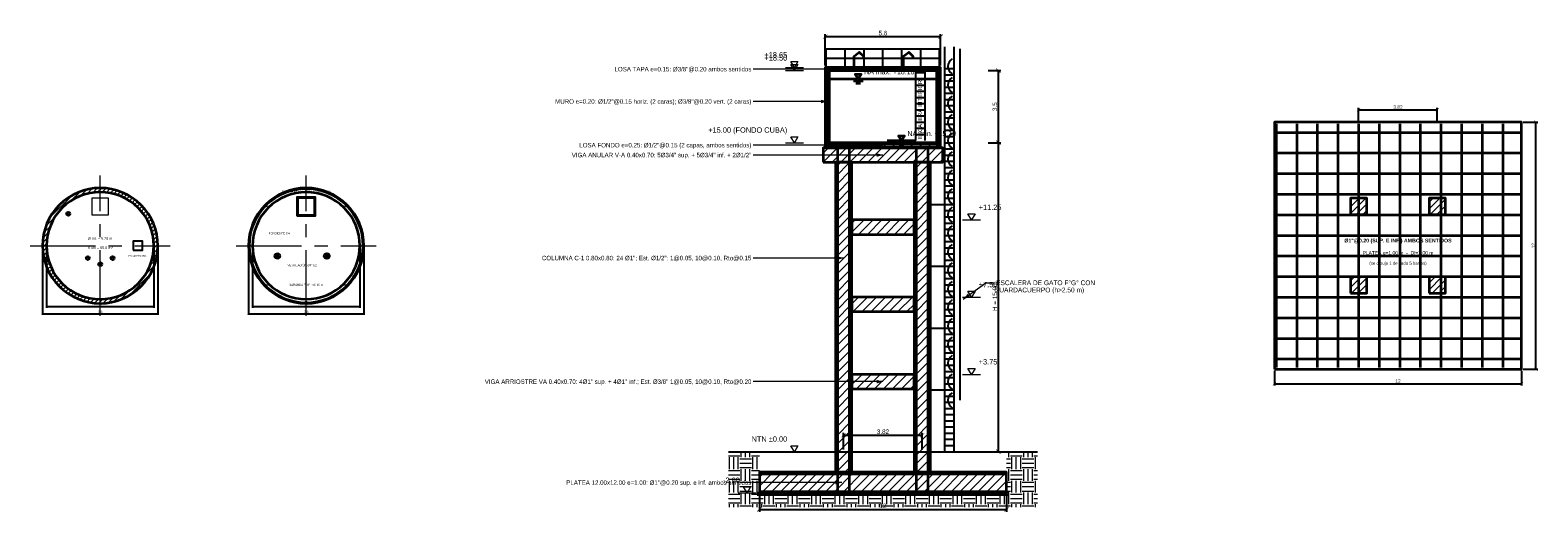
# Model space of a CAD drawing. Header units: metres. Extents: x 295850 to 310263, y 8095845 to 8104014.
# Tile 73 of 78: x 310059 to 310132, y 8099997 to 8100020. Entities that reach past the tile are written whole.
import ezdxf
from ezdxf.enums import TextEntityAlignment as Align

# ---------------------------------------------------------------- set-up
doc = ezdxf.new("R2010")
doc.units = ezdxf.units.M
doc.linetypes.add('CENTER', pattern=[5.08, 3.175, -0.635, 0.635, -0.635])
for name, color, linetype, lineweight in [('DET-ACERO', 1, 'Continuous', 35), ('DET-CONCRETO', 7, 'Continuous', 35), ('DET-COTAS', 3, 'Continuous', 13), ('DET-EJES', 1, 'CENTER', 13), ('DET-HATCH', 8, 'Continuous', 9), ('DET-LINEA', 7, 'Continuous', 25), ('DET-OCULTO', 8, 'Continuous', 18), ('DET-TERRENO', 32, 'Continuous', 25), ('DET-TUB', 5, 'Continuous', 35), ('DET-TXT', 7, 'Continuous', 18)]:
    doc.layers.add(name, color=color, linetype=linetype, lineweight=lineweight)
doc.styles.add('ARIAL', font='arial.ttf')
doc.styles.add('ARIAL-B', font='arialbd.ttf')
doc.dimstyles.new('COTA_100', dxfattribs={"dimscale": 0.1, "dimtxt": 2.2, "dimasz": 2, "dimexe": 1.2, "dimexo": 1, "dimgap": 0.6, "dimtad": 1, "dimdsep": 46, "dimtxsty": 'ARIAL', "dimblk": 'ARCHTICK', "dimcen": 2.5, "dimclrd": 3, "dimclre": 3, "dimclrt": 7, "dimazin": 3, "dimtfac": 1, "dimtmove": 0, "dimatfit": 3, "dimarcsym": 0})
doc.dimstyles.new('COTA_50', dxfattribs={"dimscale": 0.05, "dimtxt": 2.2, "dimasz": 2, "dimexe": 1.2, "dimexo": 1, "dimgap": 0.6, "dimtad": 1, "dimdsep": 46, "dimtxsty": 'ARIAL', "dimblk": 'ARCHTICK', "dimcen": 2.5, "dimclrd": 3, "dimclre": 3, "dimclrt": 7, "dimazin": 3, "dimtfac": 1, "dimtmove": 0, "dimatfit": 3, "dimarcsym": 0})
doc.dimstyles.new('COTA_75', dxfattribs={"dimscale": 0.075, "dimtxt": 2.2, "dimasz": 2, "dimexe": 1.2, "dimexo": 1, "dimgap": 0.6, "dimtad": 1, "dimdsep": 46, "dimtxsty": 'ARIAL', "dimblk": 'ARCHTICK', "dimcen": 2.5, "dimclrd": 3, "dimclre": 3, "dimclrt": 7, "dimazin": 3, "dimtfac": 1, "dimtmove": 0, "dimatfit": 3, "dimarcsym": 0})

# ---------------------------------------------------------------- blocks, each defined once
blk = doc.blocks.new('_ARCHTICK')
at = {"color": 0, "linetype": 'ByBlock', "const_width": 0.15}
blk.add_lwpolyline([(-0.5, -0.5), (0.5, 0.5)], dxfattribs=at)
blk = doc.blocks.new('DET_TANQUE_PLANTA_CUBA')
at = {"layer": 'DET-HATCH'}
h = blk.add_hatch(dxfattribs=at)
h.set_pattern_fill('ANSI31', scale=0.048503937)
h.paths.add_polyline_path([(310064.8, 8100010), (310064.787, 8100010.274), (310064.746, 8100010.546), (310064.679, 8100010.813), (310064.587, 8100011.072), (310064.469, 8100011.32), (310064.328, 8100011.556), (310064.164, 8100011.776), (310063.98, 8100011.98), (310063.776, 8100012.164), (310063.556, 8100012.328), (310063.32, 8100012.469), (310063.072, 8100012.587), (310062.813, 8100012.679), (310062.546, 8100012.746), (310062.274, 8100012.787), (310062, 8100012.8), (310061.726, 8100012.787), (310061.454, 8100012.746), (310061.187, 8100012.679), (310060.928, 8100012.587), (310060.68, 8100012.469), (310060.444, 8100012.328), (310060.224, 8100012.164), (310060.02, 8100011.98), (310059.836, 8100011.776), (310059.672, 8100011.556), (310059.531, 8100011.32), (310059.413, 8100011.072), (310059.321, 8100010.813), (310059.254, 8100010.546), (310059.213, 8100010.274), (310059.2, 8100010), (310059.213, 8100009.726), (310059.254, 8100009.454), (310059.321, 8100009.187), (310059.413, 8100008.928), (310059.531, 8100008.68), (310059.672, 8100008.444), (310059.836, 8100008.224), (310060.02, 8100008.02), (310060.224, 8100007.836), (310060.444, 8100007.672), (310060.68, 8100007.531), (310060.928, 8100007.413), (310061.187, 8100007.321), (310061.454, 8100007.254), (310061.726, 8100007.213), (310062, 8100007.2), (310062.274, 8100007.213), (310062.546, 8100007.254), (310062.813, 8100007.321), (310063.072, 8100007.413), (310063.32, 8100007.531), (310063.556, 8100007.672), (310063.776, 8100007.836), (310063.98, 8100008.02), (310064.164, 8100008.224), (310064.328, 8100008.444), (310064.469, 8100008.68), (310064.587, 8100008.928), (310064.679, 8100009.187), (310064.746, 8100009.454), (310064.787, 8100009.726)])
h.paths.add_polyline_path([(310064.6, 8100010), (310064.587, 8100010.255), (310064.55, 8100010.507), (310064.488, 8100010.755), (310064.402, 8100010.995), (310064.293, 8100011.226), (310064.162, 8100011.444), (310064.01, 8100011.649), (310063.838, 8100011.838), (310063.649, 8100012.01), (310063.444, 8100012.162), (310063.226, 8100012.293), (310062.995, 8100012.402), (310062.755, 8100012.488), (310062.507, 8100012.55), (310062.255, 8100012.587), (310062, 8100012.6), (310061.745, 8100012.587), (310061.493, 8100012.55), (310061.245, 8100012.488), (310061.005, 8100012.402), (310060.774, 8100012.293), (310060.556, 8100012.162), (310060.351, 8100012.01), (310060.162, 8100011.838), (310059.99, 8100011.649), (310059.838, 8100011.444), (310059.707, 8100011.226), (310059.598, 8100010.995), (310059.512, 8100010.755), (310059.45, 8100010.507), (310059.413, 8100010.255), (310059.4, 8100010), (310059.413, 8100009.745), (310059.45, 8100009.493), (310059.512, 8100009.245), (310059.598, 8100009.005), (310059.707, 8100008.774), (310059.838, 8100008.556), (310059.99, 8100008.351), (310060.162, 8100008.162), (310060.351, 8100007.99), (310060.556, 8100007.838), (310060.774, 8100007.707), (310061.005, 8100007.598), (310061.245, 8100007.512), (310061.493, 8100007.45), (310061.745, 8100007.413), (310062, 8100007.4), (310062.255, 8100007.413), (310062.507, 8100007.45), (310062.755, 8100007.512), (310062.995, 8100007.598), (310063.226, 8100007.707), (310063.444, 8100007.838), (310063.649, 8100007.99), (310063.838, 8100008.162), (310064.01, 8100008.351), (310064.162, 8100008.556), (310064.293, 8100008.774), (310064.402, 8100009.005), (310064.488, 8100009.245), (310064.55, 8100009.493), (310064.587, 8100009.745)], flags=16)
at = {"layer": 'DET-CONCRETO'}
for points in [[(310064.8, 8100010), (310064.787, 8100010.274), (310064.746, 8100010.546), (310064.679, 8100010.813), (310064.587, 8100011.072), (310064.469, 8100011.32), (310064.328, 8100011.556), (310064.164, 8100011.776), (310063.98, 8100011.98), (310063.776, 8100012.164), (310063.556, 8100012.328), (310063.32, 8100012.469), (310063.072, 8100012.587), (310062.813, 8100012.679), (310062.546, 8100012.746), (310062.274, 8100012.787), (310062, 8100012.8), (310061.726, 8100012.787), (310061.454, 8100012.746), (310061.187, 8100012.679), (310060.928, 8100012.587), (310060.68, 8100012.469), (310060.444, 8100012.328), (310060.224, 8100012.164), (310060.02, 8100011.98), (310059.836, 8100011.776), (310059.672, 8100011.556), (310059.531, 8100011.32), (310059.413, 8100011.072), (310059.321, 8100010.813), (310059.254, 8100010.546), (310059.213, 8100010.274), (310059.2, 8100010), (310059.213, 8100009.726), (310059.254, 8100009.454), (310059.321, 8100009.187), (310059.413, 8100008.928), (310059.531, 8100008.68), (310059.672, 8100008.444), (310059.836, 8100008.224), (310060.02, 8100008.02), (310060.224, 8100007.836), (310060.444, 8100007.672), (310060.68, 8100007.531), (310060.928, 8100007.413), (310061.187, 8100007.321), (310061.454, 8100007.254), (310061.726, 8100007.213), (310062, 8100007.2), (310062.274, 8100007.213), (310062.546, 8100007.254), (310062.813, 8100007.321), (310063.072, 8100007.413), (310063.32, 8100007.531), (310063.556, 8100007.672), (310063.776, 8100007.836), (310063.98, 8100008.02), (310064.164, 8100008.224), (310064.328, 8100008.444), (310064.469, 8100008.68), (310064.587, 8100008.928), (310064.679, 8100009.187), (310064.746, 8100009.454), (310064.787, 8100009.726)], [(310064.6, 8100010), (310064.587, 8100010.255), (310064.55, 8100010.507), (310064.488, 8100010.755), (310064.402, 8100010.995), (310064.293, 8100011.226), (310064.162, 8100011.444), (310064.01, 8100011.649), (310063.838, 8100011.838), (310063.649, 8100012.01), (310063.444, 8100012.162), (310063.226, 8100012.293), (310062.995, 8100012.402), (310062.755, 8100012.488), (310062.507, 8100012.55), (310062.255, 8100012.587), (310062, 8100012.6), (310061.745, 8100012.587), (310061.493, 8100012.55), (310061.245, 8100012.488), (310061.005, 8100012.402), (310060.774, 8100012.293), (310060.556, 8100012.162), (310060.351, 8100012.01), (310060.162, 8100011.838), (310059.99, 8100011.649), (310059.838, 8100011.444), (310059.707, 8100011.226), (310059.598, 8100010.995), (310059.512, 8100010.755), (310059.45, 8100010.507), (310059.413, 8100010.255), (310059.4, 8100010), (310059.413, 8100009.745), (310059.45, 8100009.493), (310059.512, 8100009.245), (310059.598, 8100009.005), (310059.707, 8100008.774), (310059.838, 8100008.556), (310059.99, 8100008.351), (310060.162, 8100008.162), (310060.351, 8100007.99), (310060.556, 8100007.838), (310060.774, 8100007.707), (310061.005, 8100007.598), (310061.245, 8100007.512), (310061.493, 8100007.45), (310061.745, 8100007.413), (310062, 8100007.4), (310062.255, 8100007.413), (310062.507, 8100007.45), (310062.755, 8100007.512), (310062.995, 8100007.598), (310063.226, 8100007.707), (310063.444, 8100007.838), (310063.649, 8100007.99), (310063.838, 8100008.162), (310064.01, 8100008.351), (310064.162, 8100008.556), (310064.293, 8100008.774), (310064.402, 8100009.005), (310064.488, 8100009.245), (310064.55, 8100009.493), (310064.587, 8100009.745)]]:
    blk.add_lwpolyline(points, close=True, dxfattribs=at)
at = {"layer": 'DET-EJES'}
for p, q in [((310062, 8100006.6), (310062, 8100013.4)), ((310058.6, 8100010), (310065.4, 8100010))]:
    blk.add_line(p, q, dxfattribs=at)
at = {"layer": 'DET-LINEA'}
blk.add_lwpolyline([(310063.6, 8100009.775), (310064.05, 8100009.775), (310064.05, 8100010.225), (310063.6, 8100010.225)], close=True, dxfattribs=at)
at = {"layer": 'DET-OCULTO'}
blk.add_lwpolyline([(310061.6, 8100011.5), (310062.4, 8100011.5), (310062.4, 8100012.3), (310061.6, 8100012.3)], close=True, dxfattribs=at)
at = {"layer": 'DET-TUB'}
for centre in [(310060.45, 8100011.55), (310061.4, 8100009.4), (310062, 8100009.1), (310062.6, 8100009.4)]:
    blk.add_circle(centre, 0.08, dxfattribs=at)
at = {"layer": 'DET-TXT', "style": 'ARIAL', "width": 0.9}
for s, p in [('V útil = 65.8 m³', (310062, 8100009.9)), ('Ø int. = 5.20 m', (310062, 8100010.35))]:
    blk.add_text(s, height=0.1305, dxfattribs=at).set_placement(p, align=Align.MIDDLE_CENTER)
blk.add_text('ESCALERA INT.', height=0.087, dxfattribs=at).set_placement((310063.82, 8100009.55), align=Align.TOP_CENTER)
at = {"layer": 'DET-COTAS'}
for base, p1, p2 in [((310059.2, 8100006.7), (310059.2, 8100010), (310064.8, 8100010)), ((310059.4, 8100007.05), (310059.4, 8100010), (310064.6, 8100010))]:
    blk.add_linear_dim(base=base, p1=p1, p2=p2, dimstyle='COTA_50', dxfattribs=at).render()
blk = doc.blocks.new('DET_TANQUE_PLANTA_TECHO')
at = {"layer": 'DET-CONCRETO'}
for points in [[(310074.8, 8100010), (310074.787, 8100010.274), (310074.746, 8100010.546), (310074.679, 8100010.813), (310074.587, 8100011.072), (310074.469, 8100011.32), (310074.328, 8100011.556), (310074.164, 8100011.776), (310073.98, 8100011.98), (310073.776, 8100012.164), (310073.556, 8100012.328), (310073.32, 8100012.469), (310073.072, 8100012.587), (310072.813, 8100012.679), (310072.546, 8100012.746), (310072.274, 8100012.787), (310072, 8100012.8), (310071.726, 8100012.787), (310071.454, 8100012.746), (310071.187, 8100012.679), (310070.928, 8100012.587), (310070.68, 8100012.469), (310070.444, 8100012.328), (310070.224, 8100012.164), (310070.02, 8100011.98), (310069.836, 8100011.776), (310069.672, 8100011.556), (310069.531, 8100011.32), (310069.413, 8100011.072), (310069.321, 8100010.813), (310069.254, 8100010.546), (310069.213, 8100010.274), (310069.2, 8100010), (310069.213, 8100009.726), (310069.254, 8100009.454), (310069.321, 8100009.187), (310069.413, 8100008.928), (310069.531, 8100008.68), (310069.672, 8100008.444), (310069.836, 8100008.224), (310070.02, 8100008.02), (310070.224, 8100007.836), (310070.444, 8100007.672), (310070.68, 8100007.531), (310070.928, 8100007.413), (310071.187, 8100007.321), (310071.454, 8100007.254), (310071.726, 8100007.213), (310072, 8100007.2), (310072.274, 8100007.213), (310072.546, 8100007.254), (310072.813, 8100007.321), (310073.072, 8100007.413), (310073.32, 8100007.531), (310073.556, 8100007.672), (310073.776, 8100007.836), (310073.98, 8100008.02), (310074.164, 8100008.224), (310074.328, 8100008.444), (310074.469, 8100008.68), (310074.587, 8100008.928), (310074.679, 8100009.187), (310074.746, 8100009.454), (310074.787, 8100009.726)], [(310074.6, 8100010), (310074.587, 8100010.255), (310074.55, 8100010.507), (310074.488, 8100010.755), (310074.402, 8100010.995), (310074.293, 8100011.226), (310074.162, 8100011.444), (310074.01, 8100011.649), (310073.838, 8100011.838), (310073.649, 8100012.01), (310073.444, 8100012.162), (310073.226, 8100012.293), (310072.995, 8100012.402), (310072.755, 8100012.488), (310072.507, 8100012.55), (310072.255, 8100012.587), (310072, 8100012.6), (310071.745, 8100012.587), (310071.493, 8100012.55), (310071.245, 8100012.488), (310071.005, 8100012.402), (310070.774, 8100012.293), (310070.556, 8100012.162), (310070.351, 8100012.01), (310070.162, 8100011.838), (310069.99, 8100011.649), (310069.838, 8100011.444), (310069.707, 8100011.226), (310069.598, 8100010.995), (310069.512, 8100010.755), (310069.45, 8100010.507), (310069.413, 8100010.255), (310069.4, 8100010), (310069.413, 8100009.745), (310069.45, 8100009.493), (310069.512, 8100009.245), (310069.598, 8100009.005), (310069.707, 8100008.774), (310069.838, 8100008.556), (310069.99, 8100008.351), (310070.162, 8100008.162), (310070.351, 8100007.99), (310070.556, 8100007.838), (310070.774, 8100007.707), (310071.005, 8100007.598), (310071.245, 8100007.512), (310071.493, 8100007.45), (310071.745, 8100007.413), (310072, 8100007.4), (310072.255, 8100007.413), (310072.507, 8100007.45), (310072.755, 8100007.512), (310072.995, 8100007.598), (310073.226, 8100007.707), (310073.444, 8100007.838), (310073.649, 8100007.99), (310073.838, 8100008.162), (310074.01, 8100008.351), (310074.162, 8100008.556), (310074.293, 8100008.774), (310074.402, 8100009.005), (310074.488, 8100009.245), (310074.55, 8100009.493), (310074.587, 8100009.745)]]:
    blk.add_lwpolyline(points, close=True, dxfattribs=at)
at = {"layer": 'DET-EJES'}
for p, q in [((310072, 8100006.6), (310072, 8100013.4)), ((310068.6, 8100010), (310075.4, 8100010))]:
    blk.add_line(p, q, dxfattribs=at)
at = {"layer": 'DET-LINEA'}
for points in [[(310074.75, 8100010), (310074.737, 8100010.27), (310074.697, 8100010.536), (310074.632, 8100010.798), (310074.541, 8100011.052), (310074.425, 8100011.296), (310074.287, 8100011.528), (310074.126, 8100011.745), (310073.945, 8100011.945), (310073.745, 8100012.126), (310073.528, 8100012.287), (310073.296, 8100012.425), (310073.052, 8100012.541), (310072.798, 8100012.632), (310072.536, 8100012.697), (310072.27, 8100012.737), (310072, 8100012.75), (310071.73, 8100012.737), (310071.464, 8100012.697), (310071.202, 8100012.632), (310070.948, 8100012.541), (310070.704, 8100012.425), (310070.472, 8100012.287), (310070.255, 8100012.126), (310070.055, 8100011.945), (310069.874, 8100011.745), (310069.713, 8100011.528), (310069.575, 8100011.296), (310069.459, 8100011.052), (310069.368, 8100010.798), (310069.303, 8100010.536), (310069.263, 8100010.27), (310069.25, 8100010), (310069.263, 8100009.73), (310069.303, 8100009.464), (310069.368, 8100009.202), (310069.459, 8100008.948), (310069.575, 8100008.704), (310069.713, 8100008.472), (310069.874, 8100008.255), (310070.055, 8100008.055), (310070.255, 8100007.874), (310070.472, 8100007.713), (310070.704, 8100007.575), (310070.948, 8100007.459), (310071.202, 8100007.368), (310071.464, 8100007.303), (310071.73, 8100007.263), (310072, 8100007.25), (310072.27, 8100007.263), (310072.536, 8100007.303), (310072.798, 8100007.368), (310073.052, 8100007.459), (310073.296, 8100007.575), (310073.528, 8100007.713), (310073.745, 8100007.874), (310073.945, 8100008.055), (310074.126, 8100008.255), (310074.287, 8100008.472), (310074.425, 8100008.704), (310074.541, 8100008.948), (310074.632, 8100009.202), (310074.697, 8100009.464), (310074.737, 8100009.73)], [(310071.55, 8100011.45), (310072.45, 8100011.45), (310072.45, 8100012.35), (310071.55, 8100012.35)], [(310071.6, 8100011.5), (310072.4, 8100011.5), (310072.4, 8100012.3), (310071.6, 8100012.3)]]:
    blk.add_lwpolyline(points, close=True, dxfattribs=at)
for centre in [(310072, 8100012.75), (310070.055, 8100011.945), (310073.945, 8100011.945), (310069.25, 8100010), (310074.75, 8100010), (310070.055, 8100008.055), (310073.945, 8100008.055), (310072, 8100007.25)]:
    blk.add_circle(centre, 0.03, dxfattribs=at)
at = {"layer": 'DET-TUB'}
for centre, radius in [((310070.6, 8100009.5), 0.12), ((310070.6, 8100009.5), 0.06), ((310073, 8100009.5), 0.12), ((310073, 8100009.5), 0.06)]:
    blk.add_circle(centre, radius, dxfattribs=at)
at = {"layer": 'DET-TXT', "style": 'ARIAL', "width": 0.9}
blk.add_text('TAPA SANITARIA METÁLICA 0.80x0.80', height=0.09425, dxfattribs=at).set_placement((310072, 8100012.55), align=Align.BOTTOM_CENTER)
for s, p in [('PENDIENTE 1%', (310070.7, 8100010.6)), ('VENTILACIÓN Ø4" (2)', (310071.8, 8100009.05)), ('BARANDA F°G° h=0.90 m', (310072, 8100008.1))]:
    blk.add_text(s, height=0.1015, dxfattribs=at).set_placement(p, align=Align.MIDDLE_CENTER)
at = {"layer": 'DET-COTAS'}
for base, p1, p2 in [((310069.2, 8100006.7), (310069.2, 8100010), (310074.8, 8100010)), ((310069.4, 8100007.05), (310069.4, 8100010), (310074.6, 8100010))]:
    blk.add_linear_dim(base=base, p1=p1, p2=p2, dimstyle='COTA_50', dxfattribs=at).render()
blk = doc.blocks.new('DET_TANQUE_ESTRUCTURA')
at = {"layer": 'DET-HATCH'}
h = blk.add_hatch(dxfattribs=at)
h.set_pattern_fill('ANSI31', scale=0.097007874)
h.paths.add_polyline_path([(310097.2, 8100018.5), (310102.8, 8100018.5), (310102.8, 8100018.65), (310097.2, 8100018.65)])
h = blk.add_hatch(dxfattribs=at)
h.set_pattern_fill('ANSI31', scale=0.097007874)
h.paths.add_polyline_path([(310097.2, 8100015), (310097.4, 8100015), (310097.4, 8100018.5), (310097.2, 8100018.5)])
h = blk.add_hatch(dxfattribs=at)
h.set_pattern_fill('ANSI31', scale=0.097007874)
h.paths.add_polyline_path([(310102.6, 8100015), (310102.8, 8100015), (310102.8, 8100018.5), (310102.6, 8100018.5)])
h = blk.add_hatch(dxfattribs=at)
h.set_pattern_fill('ANSI31', scale=0.097007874)
h.paths.add_polyline_path([(310097.2, 8100014.75), (310102.8, 8100014.75), (310102.8, 8100015), (310097.2, 8100015)])
h = blk.add_hatch(dxfattribs=at)
h.set_pattern_fill('ANSI31', scale=0.097007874)
h.paths.add_polyline_path([(310097.1, 8100014.05), (310102.9, 8100014.05), (310102.9, 8100014.75), (310097.1, 8100014.75)])
h = blk.add_hatch(dxfattribs=at)
h.set_pattern_fill('ANSI31', scale=0.097007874)
h.paths.add_polyline_path([(310097.69, 8099999), (310098.49, 8099999), (310098.49, 8100014.05), (310097.69, 8100014.05)])
h = blk.add_hatch(dxfattribs=at)
h.set_pattern_fill('ANSI31', scale=0.097007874)
h.paths.add_polyline_path([(310101.51, 8099999), (310102.31, 8099999), (310102.31, 8100014.05), (310101.51, 8100014.05)])
h = blk.add_hatch(dxfattribs=at)
h.set_pattern_fill('ANSI31', scale=0.097007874)
h.paths.add_polyline_path([(310098.49, 8100010.55), (310101.51, 8100010.55), (310101.51, 8100011.25), (310098.49, 8100011.25)])
h = blk.add_hatch(dxfattribs=at)
h.set_pattern_fill('ANSI31', scale=0.097007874)
h.paths.add_polyline_path([(310098.49, 8100006.8), (310101.51, 8100006.8), (310101.51, 8100007.5), (310098.49, 8100007.5)])
h = blk.add_hatch(dxfattribs=at)
h.set_pattern_fill('ANSI31', scale=0.097007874)
h.paths.add_polyline_path([(310098.49, 8100003.05), (310101.51, 8100003.05), (310101.51, 8100003.75), (310098.49, 8100003.75)])
h = blk.add_hatch(dxfattribs=at)
h.set_pattern_fill('EARTH', scale=0.09)
h.paths.add_polyline_path([(310092.5, 8100000), (310094, 8100000), (310094, 8099997.9), (310106, 8099997.9), (310106, 8100000), (310107.5, 8100000), (310107.5, 8099997.3), (310092.5, 8099997.3)])
h = blk.add_hatch(dxfattribs=at)
h.set_pattern_fill('ANSI31', scale=0.097007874)
h.paths.add_polyline_path([(310094, 8099998), (310106, 8099998), (310106, 8099999), (310094, 8099999)])
at = {"layer": 'DET-TXT'}
h = blk.add_hatch(color=256, dxfattribs=at)
h.dxf.hatch_style = 1
h.paths.add_polyline_path([(310100, 8100018.57), (310099.687, 8100018.658), (310099.687, 8100018.482)])
h = blk.add_hatch(color=256, dxfattribs=at)
h.dxf.hatch_style = 1
h.paths.add_polyline_path([(310097.3, 8100017), (310096.987, 8100017.088), (310096.987, 8100016.912)])
h = blk.add_hatch(color=256, dxfattribs=at)
h.dxf.hatch_style = 1
h.paths.add_polyline_path([(310100, 8100014.88), (310099.687, 8100014.968), (310099.687, 8100014.792)])
h = blk.add_hatch(color=256, dxfattribs=at)
h.dxf.hatch_style = 1
h.paths.add_polyline_path([(310100, 8100014.4), (310099.687, 8100014.488), (310099.687, 8100014.312)])
h = blk.add_hatch(color=256, dxfattribs=at)
h.dxf.hatch_style = 1
h.paths.add_polyline_path([(310098.09, 8100009.4), (310097.777, 8100009.488), (310097.777, 8100009.312)])
h = blk.add_hatch(color=256, dxfattribs=at)
h.dxf.hatch_style = 1
h.paths.add_polyline_path([(310103.9, 8100007.4), (310104.225, 8100007.521), (310104.115, 8100007.672)])
h = blk.add_hatch(color=256, dxfattribs=at)
h.dxf.hatch_style = 1
h.paths.add_polyline_path([(310100, 8100003.4), (310099.687, 8100003.488), (310099.687, 8100003.312)])
h = blk.add_hatch(color=256, dxfattribs=at)
h.dxf.hatch_style = 1
h.paths.add_polyline_path([(310098, 8099998.5), (310097.687, 8099998.588), (310097.687, 8099998.412)])
at = {"layer": 'DET-ACERO'}
for p, q in [((310097.25, 8100014.8), (310097.25, 8100018.61)), ((310097.35, 8100014.8), (310097.35, 8100018.61)), ((310102.65, 8100014.8), (310102.65, 8100018.61)), ((310102.75, 8100014.8), (310102.75, 8100018.61)), ((310097.25, 8100018.54), (310102.75, 8100018.54)), ((310097.25, 8100014.95), (310102.75, 8100014.95)), ((310097.25, 8100014.8), (310102.75, 8100014.8)), ((310097.81, 8099998.08), (310097.81, 8100014.7)), ((310098.37, 8099998.08), (310098.37, 8100014.7)), ((310101.63, 8099998.08), (310101.63, 8100014.7)), ((310102.19, 8099998.08), (310102.19, 8100014.7)), ((310094.08, 8099998.925), (310105.92, 8099998.925)), ((310094.08, 8099998.075), (310105.92, 8099998.075))]:
    blk.add_line(p, q, dxfattribs=at)
at = {"layer": 'DET-CONCRETO'}
for points in [[(310097.2, 8100018.5), (310102.8, 8100018.5), (310102.8, 8100018.65), (310097.2, 8100018.65)], [(310097.2, 8100015), (310097.4, 8100015), (310097.4, 8100018.5), (310097.2, 8100018.5)], [(310102.6, 8100015), (310102.8, 8100015), (310102.8, 8100018.5), (310102.6, 8100018.5)], [(310097.2, 8100014.75), (310102.8, 8100014.75), (310102.8, 8100015), (310097.2, 8100015)], [(310097.1, 8100014.05), (310102.9, 8100014.05), (310102.9, 8100014.75), (310097.1, 8100014.75)], [(310097.69, 8099999), (310098.49, 8099999), (310098.49, 8100014.05), (310097.69, 8100014.05)], [(310101.51, 8099999), (310102.31, 8099999), (310102.31, 8100014.05), (310101.51, 8100014.05)], [(310098.49, 8100010.55), (310101.51, 8100010.55), (310101.51, 8100011.25), (310098.49, 8100011.25)], [(310098.49, 8100006.8), (310101.51, 8100006.8), (310101.51, 8100007.5), (310098.49, 8100007.5)], [(310098.49, 8100003.05), (310101.51, 8100003.05), (310101.51, 8100003.75), (310098.49, 8100003.75)], [(310094, 8099998), (310106, 8099998), (310106, 8099999), (310094, 8099999)]]:
    blk.add_lwpolyline(points, close=True, dxfattribs=at)
at = {"layer": 'DET-COTAS'}
for p, q in [((310095.265, 8100018.65), (310096.135, 8100018.65)), ((310095.265, 8100018.5), (310096.135, 8100018.5)), ((310095.265, 8100015), (310096.135, 8100015)), ((310103.865, 8100011.25), (310104.735, 8100011.25)), ((310103.865, 8100007.5), (310104.735, 8100007.5)), ((310103.865, 8100003.75), (310104.735, 8100003.75)), ((310095.265, 8100000), (310096.135, 8100000)), ((310092.965, 8099998), (310093.835, 8099998))]:
    blk.add_line(p, q, dxfattribs=at)
for points in [[(310095.7, 8100018.65), (310095.526, 8100018.94), (310095.874, 8100018.94), (310095.7, 8100018.65)], [(310095.7, 8100018.5), (310095.526, 8100018.79), (310095.874, 8100018.79), (310095.7, 8100018.5)], [(310095.7, 8100015), (310095.526, 8100015.29), (310095.874, 8100015.29), (310095.7, 8100015)], [(310104.3, 8100011.25), (310104.126, 8100011.54), (310104.474, 8100011.54), (310104.3, 8100011.25)], [(310104.3, 8100007.5), (310104.126, 8100007.79), (310104.474, 8100007.79), (310104.3, 8100007.5)], [(310104.3, 8100003.75), (310104.126, 8100004.04), (310104.474, 8100004.04), (310104.3, 8100003.75)], [(310095.7, 8100000), (310095.526, 8100000.29), (310095.874, 8100000.29), (310095.7, 8100000)], [(310093.4, 8099998), (310093.226, 8099998.29), (310093.574, 8099998.29), (310093.4, 8099998)]]:
    blk.add_lwpolyline(points, dxfattribs=at)
at = {"layer": 'DET-LINEA'}
for p, q in [((310097.25, 8100018.65), (310097.25, 8100019.55)), ((310097.25, 8100019.55), (310102.75, 8100019.55)), ((310098.167, 8100018.65), (310098.167, 8100019.55)), ((310099.083, 8100018.65), (310099.083, 8100019.55)), ((310100, 8100018.65), (310100, 8100019.55)), ((310100.917, 8100018.65), (310100.917, 8100019.55)), ((310101.833, 8100018.65), (310101.833, 8100019.55)), ((310102.75, 8100018.65), (310102.75, 8100019.55)), ((310103, 8100000), (310103, 8100019.65)), ((310103.45, 8100000), (310103.45, 8100019.65)), ((310103.75, 8100002.5), (310103.75, 8100019.55)), ((310097.25, 8100019.1), (310102.75, 8100019.1)), ((310103, 8100018.6), (310103.45, 8100018.6)), ((310101.6, 8100015.1), (310101.6, 8100018.45)), ((310101.6, 8100018.4), (310102.05, 8100018.4)), ((310101.6, 8100018.1), (310102.05, 8100018.1)), ((310102.05, 8100015.1), (310102.05, 8100018.45)), ((310103, 8100018.3), (310103.45, 8100018.3)), ((310103, 8100018), (310103.45, 8100018)), ((310101.6, 8100017.8), (310102.05, 8100017.8)), ((310101.6, 8100017.5), (310102.05, 8100017.5)), ((310101.6, 8100017.2), (310102.05, 8100017.2)), ((310103, 8100017.7), (310103.45, 8100017.7)), ((310103, 8100017.4), (310103.45, 8100017.4)), ((310103, 8100017.1), (310103.45, 8100017.1)), ((310101.6, 8100016.9), (310102.05, 8100016.9)), ((310101.6, 8100016.6), (310102.05, 8100016.6)), ((310103, 8100016.8), (310103.45, 8100016.8)), ((310103, 8100016.5), (310103.45, 8100016.5)), ((310101.6, 8100016.3), (310102.05, 8100016.3)), ((310101.6, 8100016), (310102.05, 8100016)), ((310101.6, 8100015.7), (310102.05, 8100015.7)), ((310103, 8100016.2), (310103.45, 8100016.2)), ((310103, 8100015.9), (310103.45, 8100015.9)), ((310101.6, 8100015.4), (310102.05, 8100015.4)), ((310103, 8100015.6), (310103.45, 8100015.6)), ((310103, 8100015.3), (310103.45, 8100015.3)), ((310103, 8100015), (310103.45, 8100015)), ((310103, 8100014.7), (310103.45, 8100014.7)), ((310103, 8100014.4), (310103.45, 8100014.4)), ((310103, 8100014.1), (310103.45, 8100014.1)), ((310103, 8100013.8), (310103.45, 8100013.8)), ((310103, 8100013.5), (310103.45, 8100013.5)), ((310103, 8100013.2), (310103.45, 8100013.2)), ((310103, 8100012.9), (310103.45, 8100012.9)), ((310102.31, 8100012), (310103, 8100012)), ((310103, 8100012.6), (310103.45, 8100012.6)), ((310103, 8100012.3), (310103.45, 8100012.3)), ((310103, 8100012), (310103.45, 8100012)), ((310103, 8100011.7), (310103.45, 8100011.7)), ((310103, 8100011.4), (310103.45, 8100011.4)), ((310103, 8100011.1), (310103.45, 8100011.1)), ((310103, 8100010.8), (310103.45, 8100010.8)), ((310103, 8100010.5), (310103.45, 8100010.5)), ((310103, 8100010.2), (310103.45, 8100010.2)), ((310103, 8100009.9), (310103.45, 8100009.9)), ((310103, 8100009.6), (310103.45, 8100009.6)), ((310103, 8100009.3), (310103.45, 8100009.3)), ((310102.31, 8100009), (310103, 8100009)), ((310103, 8100009), (310103.45, 8100009)), ((310103, 8100008.7), (310103.45, 8100008.7)), ((310103, 8100008.4), (310103.45, 8100008.4)), ((310103, 8100008.1), (310103.45, 8100008.1)), ((310103, 8100007.8), (310103.45, 8100007.8)), ((310103, 8100007.5), (310103.45, 8100007.5)), ((310103, 8100007.2), (310103.45, 8100007.2)), ((310103, 8100006.9), (310103.45, 8100006.9)), ((310103, 8100006.6), (310103.45, 8100006.6)), ((310103, 8100006.3), (310103.45, 8100006.3)), ((310102.31, 8100006), (310103, 8100006)), ((310103, 8100006), (310103.45, 8100006)), ((310103, 8100005.7), (310103.45, 8100005.7)), ((310103, 8100005.4), (310103.45, 8100005.4)), ((310103, 8100005.1), (310103.45, 8100005.1)), ((310103, 8100004.8), (310103.45, 8100004.8)), ((310103, 8100004.5), (310103.45, 8100004.5)), ((310103, 8100004.2), (310103.45, 8100004.2)), ((310103, 8100003.9), (310103.45, 8100003.9)), ((310103, 8100003.6), (310103.45, 8100003.6)), ((310103, 8100003.3), (310103.45, 8100003.3)), ((310102.31, 8100003), (310103, 8100003)), ((310103, 8100003), (310103.45, 8100003)), ((310103, 8100002.7), (310103.45, 8100002.7)), ((310103, 8100002.4), (310103.45, 8100002.4)), ((310103, 8100002.1), (310103.45, 8100002.1)), ((310103, 8100001.8), (310103.45, 8100001.8)), ((310103, 8100001.5), (310103.45, 8100001.5)), ((310103, 8100001.2), (310103.45, 8100001.2)), ((310103, 8100000.9), (310103.45, 8100000.9)), ((310103, 8100000.6), (310103.45, 8100000.6)), ((310103, 8100000.3), (310103.45, 8100000.3))]:
    blk.add_line(p, q, dxfattribs=at)
blk.add_lwpolyline([(310099.6, 8100018.5), (310099.6, 8100018.65), (310100.4, 8100018.65), (310100.4, 8100018.5)], dxfattribs=at)
blk.add_lwpolyline([(310093.9, 8099997.9), (310106.1, 8099997.9), (310106.1, 8099998), (310093.9, 8099998)], close=True, dxfattribs=at)
for centre in [(310103.575, 8100018.7), (310103.575, 8100017.8), (310103.575, 8100016.9), (310103.575, 8100016), (310103.575, 8100015.1), (310103.575, 8100014.2), (310103.575, 8100013.3), (310103.575, 8100012.4), (310103.575, 8100011.5), (310103.575, 8100010.6), (310103.575, 8100009.7), (310103.575, 8100008.8), (310103.575, 8100007.9), (310103.575, 8100007), (310103.575, 8100006.1), (310103.575, 8100005.2), (310103.575, 8100004.3), (310103.575, 8100003.4), (310103.575, 8100002.5)]:
    blk.add_arc(centre, 0.42, 120, 240, dxfattribs=at)
at = {"layer": 'DET-TERRENO'}
blk.add_line((310092.5, 8100000), (310107.5, 8100000), dxfattribs=at)
at = {"layer": 'DET-TUB'}
for p, q in [((310097.4, 8100018.1), (310102.6, 8100018.1)), ((310098.104, 8100018.1), (310099.496, 8100018.1)), ((310098.568, 8100017.998), (310099.032, 8100017.998)), ((310098.684, 8100017.897), (310098.916, 8100017.897)), ((310100.204, 8100015.1), (310101.596, 8100015.1)), ((310100.668, 8100014.998), (310101.132, 8100014.998)), ((310100.784, 8100014.897), (310101.016, 8100014.897))]:
    blk.add_line(p, q, dxfattribs=at)
for points in [[(310098.6, 8100018.65), (310098.6, 8100019.2), (310098.85, 8100019.4), (310099.05, 8100019.2), (310099.05, 8100019.05)], [(310101, 8100018.65), (310101, 8100019.2), (310101.25, 8100019.4), (310101.45, 8100019.2), (310101.45, 8100019.05)], [(310098.8, 8100018.1), (310098.655, 8100018.332), (310098.945, 8100018.332), (310098.8, 8100018.1)], [(310100.9, 8100015.1), (310100.755, 8100015.332), (310101.045, 8100015.332), (310100.9, 8100015.1)]]:
    blk.add_lwpolyline(points, dxfattribs=at)
at = {"layer": 'DET-TXT'}
for points in [[(310100, 8100018.57), (310094, 8100018.57), (310093.7, 8100018.57)], [(310097.3, 8100017), (310094, 8100017), (310093.7, 8100017)], [(310100, 8100014.88), (310094, 8100014.88), (310093.7, 8100014.88)], [(310100, 8100014.4), (310094, 8100014.4), (310093.7, 8100014.4)], [(310098.09, 8100009.4), (310094, 8100009.4), (310093.7, 8100009.4)], [(310103.9, 8100007.4), (310105, 8100008.2), (310105.4, 8100008.2)], [(310100, 8100003.4), (310094, 8100003.4), (310093.7, 8100003.4)], [(310098, 8099998.5), (310094, 8099998.5), (310093.7, 8099998.5)]]:
    blk.add_lwpolyline(points, dxfattribs=at)
at = {"layer": 'DET-COTAS', "style": 'ARIAL', "width": 0.9}
for s, p in [('+18.65', (310095.352, 8100019.056)), ('+18.50', (310095.352, 8100018.906)), ('+15.00 (FONDO CUBA)', (310095.352, 8100015.406)), ('NTN ±0.00', (310095.352, 8100000.406)), ('-2.00', (310093.052, 8099998.406))]:
    blk.add_text(s, height=0.261, dxfattribs=at).set_placement(p, align=Align.BOTTOM_RIGHT)
for s, p in [('+11.25', (310104.648, 8100011.656)), ('+7.50', (310104.648, 8100007.906)), ('+3.75', (310104.648, 8100004.156))]:
    blk.add_text(s, height=0.261, dxfattribs=at).set_placement(p, align=Align.BOTTOM_LEFT)
at = {"layer": 'DET-TUB', "style": 'ARIAL', "width": 0.9}
for s, p in [('NA máx. +18.10', (310099.09, 8100018.245)), ('NA mín. +15.10', (310101.19, 8100015.245))]:
    blk.add_text(s, height=0.2465, dxfattribs=at).set_placement(p, align=Align.BOTTOM_LEFT)
at = {"layer": 'DET-TXT', "style": 'ARIAL', "width": 0.9}
for s, p in [('LOSA TAPA e=0.15: Ø3/8"@0.20 ambos sentidos', (310093.613, 8100018.57)), ('MURO e=0.20: Ø1/2"@0.15 horiz. (2 caras); Ø3/8"@0.20 vert. (2 caras)', (310093.613, 8100017)), ('LOSA FONDO e=0.25: Ø1/2"@0.15 (2 capas, ambos sentidos)', (310093.613, 8100014.88)), ('VIGA ANULAR V-A 0.40x0.70: 5Ø3/4" sup. + 5Ø3/4" inf. + 2Ø1/2"', (310093.613, 8100014.4)), ('COLUMNA C-1 0.80x0.80: 24 Ø1"; Est. Ø1/2": 1@0.05, 10@0.10, Rto@0.15', (310093.613, 8100009.4)), ('VIGA ARRIOSTRE VA 0.40x0.70: 4Ø1" sup. + 4Ø1" inf.; Est. Ø3/8" 1@0.05, 10@0.10, Rto@0.20', (310093.613, 8100003.4)), ('PLATEA 12.00x12.00 e=1.00: Ø1"@0.20 sup. e inf. ambos sentidos', (310093.613, 8099998.5))]:
    blk.add_text(s, height=0.2175, dxfattribs=at).set_placement(p, align=Align.MIDDLE_RIGHT)
blk.add_text('ESCALERA INTERIOR', height=0.203, rotation=90, dxfattribs=at).set_placement((310101.8, 8100016.6), align=Align.MIDDLE_CENTER)
for s, p in [('ESCALERA DE GATO F°G° CON', (310105.493, 8100008.2)), ('GUARDACUERPO (h>2.50 m)', (310105.4, 8100007.85))]:
    blk.add_text(s, height=0.232, dxfattribs=at).set_placement(p, align=Align.MIDDLE_LEFT)
at = {"layer": 'DET-COTAS'}
for base, p1, p2 in [((310097.2, 8100020.15), (310097.2, 8100018.65), (310102.8, 8100018.65)), ((310098.09, 8100000.8), (310098.09, 8100000), (310101.91, 8100000)), ((310094, 8099997.2), (310094, 8099998), (310106, 8099998))]:
    blk.add_linear_dim(base=base, p1=p1, p2=p2, dimstyle='COTA_100', dxfattribs=at).render()
blk.add_linear_dim(base=(310105.6, 8100015), p1=(310105, 8100015), p2=(310105, 8100018.5), angle=90, dimstyle='COTA_100', dxfattribs=at).render()
blk.add_linear_dim(base=(310105.6, 8100000), p1=(310105, 8100000), p2=(310105, 8100015), angle=90, text='H = 15.00', dimstyle='COTA_100', dxfattribs=at).render()
blk = doc.blocks.new('DET_PLATEA')
at = {"layer": 'DET-HATCH'}
h = blk.add_hatch(dxfattribs=at)
h.set_pattern_fill('ANSI31', scale=0.07275590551)
h.paths.add_polyline_path([(310122.69, 8100011.51), (310123.49, 8100011.51), (310123.49, 8100012.31), (310122.69, 8100012.31)])
h = blk.add_hatch(dxfattribs=at)
h.set_pattern_fill('ANSI31', scale=0.07275590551)
h.paths.add_polyline_path([(310126.51, 8100011.51), (310127.31, 8100011.51), (310127.31, 8100012.31), (310126.51, 8100012.31)])
h = blk.add_hatch(dxfattribs=at)
h.set_pattern_fill('ANSI31', scale=0.07275590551)
h.paths.add_polyline_path([(310122.69, 8100007.69), (310123.49, 8100007.69), (310123.49, 8100008.49), (310122.69, 8100008.49)])
h = blk.add_hatch(dxfattribs=at)
h.set_pattern_fill('ANSI31', scale=0.07275590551)
h.paths.add_polyline_path([(310126.51, 8100007.69), (310127.31, 8100007.69), (310127.31, 8100008.49), (310126.51, 8100008.49)])
at = {"layer": 'DET-ACERO'}
for p, q in [((310119.1, 8100004.08), (310119.1, 8100015.92)), ((310120.1, 8100004.08), (310120.1, 8100015.92)), ((310121.1, 8100004.08), (310121.1, 8100015.92)), ((310122.1, 8100004.08), (310122.1, 8100015.92)), ((310123.1, 8100004.08), (310123.1, 8100015.92)), ((310124.1, 8100004.08), (310124.1, 8100015.92)), ((310125.1, 8100004.08), (310125.1, 8100015.92)), ((310126.1, 8100004.08), (310126.1, 8100015.92)), ((310127.1, 8100004.08), (310127.1, 8100015.92)), ((310128.1, 8100004.08), (310128.1, 8100015.92)), ((310129.1, 8100004.08), (310129.1, 8100015.92)), ((310130.1, 8100004.08), (310130.1, 8100015.92)), ((310119.08, 8100015.5), (310130.92, 8100015.5)), ((310119.08, 8100014.5), (310130.92, 8100014.5)), ((310119.08, 8100013.5), (310130.92, 8100013.5)), ((310119.08, 8100012.5), (310130.92, 8100012.5)), ((310119.08, 8100011.5), (310130.92, 8100011.5)), ((310119.08, 8100010.5), (310130.92, 8100010.5)), ((310119.08, 8100009.5), (310130.92, 8100009.5)), ((310119.08, 8100008.5), (310130.92, 8100008.5)), ((310119.08, 8100007.5), (310130.92, 8100007.5)), ((310119.08, 8100006.5), (310130.92, 8100006.5)), ((310119.08, 8100005.5), (310130.92, 8100005.5)), ((310119.08, 8100004.5), (310130.92, 8100004.5))]:
    blk.add_line(p, q, dxfattribs=at)
at = {"layer": 'DET-CONCRETO'}
for points in [[(310119, 8100004), (310131, 8100004), (310131, 8100016), (310119, 8100016)], [(310122.69, 8100011.51), (310123.49, 8100011.51), (310123.49, 8100012.31), (310122.69, 8100012.31)], [(310126.51, 8100011.51), (310127.31, 8100011.51), (310127.31, 8100012.31), (310126.51, 8100012.31)], [(310122.69, 8100007.69), (310123.49, 8100007.69), (310123.49, 8100008.49), (310122.69, 8100008.49)], [(310126.51, 8100007.69), (310127.31, 8100007.69), (310127.31, 8100008.49), (310126.51, 8100008.49)]]:
    blk.add_lwpolyline(points, close=True, dxfattribs=at)
at = {"layer": 'DET-TXT', "width": 0.9}
for s, height, style, p in [('Ø1"@0.20 (SUP. E INF.) AMBOS SENTIDOS', 0.18488, 'ARIAL-B', (310125, 8100010.25)), ('PLATEA e=1.00 m  -  Df=2.00 m', 0.174, 'ARIAL', (310125, 8100009.65)), ('(se dibuja 1 de cada 5 barras)', 0.15225, 'ARIAL', (310125, 8100009.15))]:
    blk.add_text(s, height=height, dxfattribs=dict(at, style=style)).set_placement(p, align=Align.MIDDLE_CENTER)
at = {"layer": 'DET-COTAS'}
for base, p1, p2 in [((310123.09, 8100016.6), (310123.09, 8100016), (310126.91, 8100016)), ((310119, 8100003.3), (310119, 8100004), (310131, 8100004))]:
    blk.add_linear_dim(base=base, p1=p1, p2=p2, dimstyle='COTA_75', dxfattribs=at).render()
blk.add_linear_dim(base=(310131.7, 8100004), p1=(310131, 8100004), p2=(310131, 8100016), angle=90, dimstyle='COTA_75', dxfattribs=at).render()

msp = doc.modelspace()

# ---------------------------------------------------------------- block references
at = {"layer": 'DET-LINEA'}
for name in ['DET_TANQUE_ESTRUCTURA', 'DET_PLATEA', 'DET_TANQUE_PLANTA_CUBA', 'DET_TANQUE_PLANTA_TECHO']:
    msp.add_blockref(name, (0, 0), dxfattribs=at)

doc.saveas('drawing.dxf')
